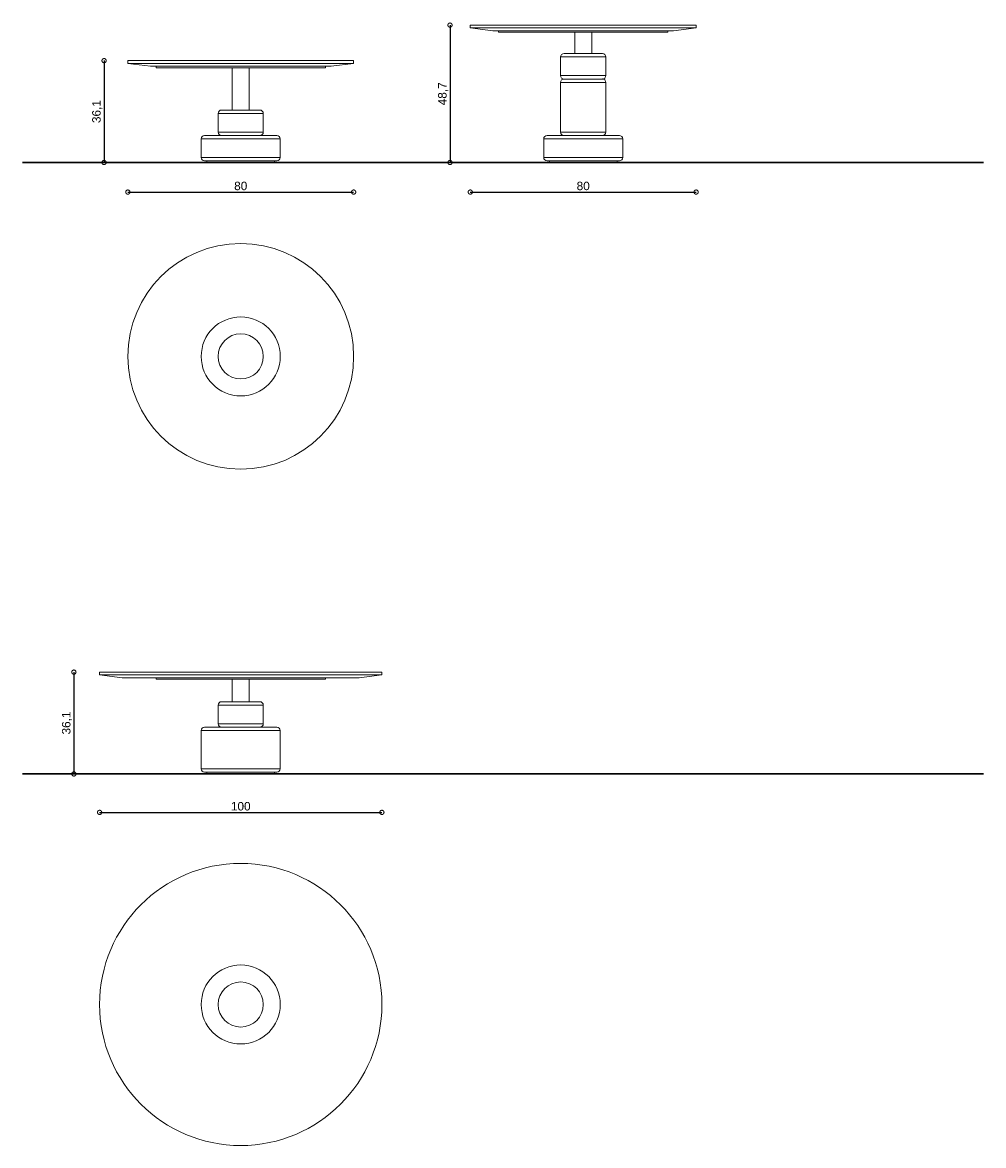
# Model space of a CAD drawing. Header units: millimetres. Extents: x 212 to 4870, y -1159 to 1622.
# Tile 3 of 21: x 2064 to 2405, y 1071 to 1469. Entities that reach past the tile are written whole.
import ezdxf

# ---------------------------------------------------------------- set-up
doc = ezdxf.new("R2010")
doc.units = ezdxf.units.MM
doc.header["$PDSIZE"] = -1
doc.layers.get('0').update_dxf_attribs({"lineweight": 9})
doc.layers.add('FORMAT', color=7, linetype='Continuous')
doc.styles.get("Standard").update_dxf_attribs({"font": 'Arial.ttf'})
doc.dimstyles.new('ISO-25', dxfattribs={"dimtxt": 3, "dimasz": 3, "dimexe": 1.25, "dimexo": 0.625, "dimtad": 1, "dimdec": 1, "dimtxsty": 'Standard', "dimblk": 'DOTSMALL', "dimblk1": 'DOTSMALL', "dimblk2": 'DOTSMALL', "dimcen": 2.5, "dimse1": 1, "dimse2": 1, "dimadec": 0, "dimazin": 0, "dimtfac": 1, "dimtdec": 1, "dimtmove": 0, "dimatfit": 3, "dimldrblk": 'DOTSMALL', "dimfxl": 1, "dimarcsym": 0})

# ---------------------------------------------------------------- blocks, each defined once
blk = doc.blocks.new('_DotSmall')
at = {"color": 0, "linetype": 'ByBlock', "const_width": 0.5}
blk.add_lwpolyline([(-0.0625, 0, 1), (0.0625, 0, 1)], format="xyb", close=True, dxfattribs=at)
blk = doc.blocks.new('*D14')
at = {"color": 0, "lineweight": -2, "transparency": 16777216}
blk.add_line((2101.75, 1408.69), (2181.75, 1408.69), dxfattribs=at)
at = {"layer": 'Defpoints', "color": 0, "transparency": 16777216}
for p in [(2101.75, 1455.27), (2181.75, 1455.27), (2181.75, 1408.69)]:
    blk.add_point(p, dxfattribs=at)
at = {"color": 0, "lineweight": -2, "transparency": 16777216, "xscale": 3, "yscale": 3, "zscale": 3, "rotation": 180}
blk.add_blockref('_DotSmall', (2101.75, 1408.69), dxfattribs=at)
at = {"color": 0, "lineweight": -2, "transparency": 16777216, "xscale": 3, "yscale": 3, "zscale": 3}
blk.add_blockref('_DotSmall', (2181.75, 1408.69), dxfattribs=at)
at = {"color": 0, "transparency": 16777216, "insert": (2141.75, 1410.84), "char_height": 3, "attachment_point": 5}
blk.add_mtext('80', dxfattribs=at)
blk = doc.blocks.new('*D15')
at = {"color": 0, "lineweight": -2, "transparency": 16777216}
blk.add_line((2223.08, 1408.69), (2303.08, 1408.69), dxfattribs=at)
at = {"layer": 'Defpoints', "color": 0, "transparency": 16777216}
for p in [(2223.08, 1467.87), (2303.08, 1467.87), (2303.08, 1408.69)]:
    blk.add_point(p, dxfattribs=at)
at = {"color": 0, "lineweight": -2, "transparency": 16777216, "xscale": 3, "yscale": 3, "zscale": 3, "rotation": 180}
blk.add_blockref('_DotSmall', (2223.08, 1408.69), dxfattribs=at)
at = {"color": 0, "lineweight": -2, "transparency": 16777216, "xscale": 3, "yscale": 3, "zscale": 3}
blk.add_blockref('_DotSmall', (2303.08, 1408.69), dxfattribs=at)
at = {"color": 0, "transparency": 16777216, "insert": (2263.08, 1410.84), "char_height": 3, "attachment_point": 5}
blk.add_mtext('80', dxfattribs=at)
blk = doc.blocks.new('*D16')
at = {"color": 0, "lineweight": -2, "transparency": 16777216}
blk.add_line((2093.33, 1455.27), (2093.33, 1419.17), dxfattribs=at)
at = {"layer": 'Defpoints', "color": 0, "transparency": 16777216}
for p in [(2101.75, 1455.27), (2093.33, 1419.17), (2101.75, 1419.17)]:
    blk.add_point(p, dxfattribs=at)
at = {"color": 0, "lineweight": -2, "transparency": 16777216, "xscale": 3, "yscale": 3, "zscale": 3}
for p, rotation in [((2093.33, 1455.27), 90), ((2093.33, 1419.17), 270)]:
    blk.add_blockref('_DotSmall', p, dxfattribs=dict(at, rotation=rotation))
at = {"color": 0, "transparency": 16777216, "insert": (2090.9, 1437.22), "char_height": 3, "attachment_point": 5, "rotation": 90}
blk.add_mtext('36,1', dxfattribs=at)
blk = doc.blocks.new('*D17')
at = {"color": 0, "lineweight": -2, "transparency": 16777216}
blk.add_line((2215.89, 1467.87), (2215.89, 1419.17), dxfattribs=at)
at = {"layer": 'Defpoints', "color": 0, "transparency": 16777216}
for p in [(2223.08, 1467.87), (2215.89, 1419.17), (2223.08, 1419.17)]:
    blk.add_point(p, dxfattribs=at)
at = {"color": 0, "lineweight": -2, "transparency": 16777216, "xscale": 3, "yscale": 3, "zscale": 3}
for p, rotation in [((2215.89, 1467.87), 90), ((2215.89, 1419.17), 270)]:
    blk.add_blockref('_DotSmall', p, dxfattribs=dict(at, rotation=rotation))
at = {"color": 0, "transparency": 16777216, "insert": (2213.46, 1443.52), "char_height": 3, "attachment_point": 5, "rotation": 90}
blk.add_mtext('48,7', dxfattribs=at)
blk = doc.blocks.new('*D18')
at = {"color": 0, "lineweight": -2, "transparency": 16777216}
blk.add_line((2082.63, 1238.53), (2082.63, 1202.43), dxfattribs=at)
at = {"layer": 'Defpoints', "color": 0, "transparency": 16777216}
for p in [(2091.75, 1238.53), (2082.63, 1202.43), (2091.75, 1202.43)]:
    blk.add_point(p, dxfattribs=at)
at = {"color": 0, "lineweight": -2, "transparency": 16777216, "xscale": 3, "yscale": 3, "zscale": 3}
for p, rotation in [((2082.63, 1238.53), 90), ((2082.63, 1202.43), 270)]:
    blk.add_blockref('_DotSmall', p, dxfattribs=dict(at, rotation=rotation))
at = {"color": 0, "transparency": 16777216, "insert": (2080.2, 1220.48), "char_height": 3, "attachment_point": 5, "rotation": 90}
blk.add_mtext('36,1', dxfattribs=at)
blk = doc.blocks.new('*D19')
at = {"color": 0, "lineweight": -2, "transparency": 16777216}
blk.add_line((2091.75, 1188.8), (2191.75, 1188.8), dxfattribs=at)
at = {"layer": 'Defpoints', "color": 0, "transparency": 16777216}
for p in [(2091.75, 1238.53), (2191.75, 1238.03), (2191.75, 1188.8)]:
    blk.add_point(p, dxfattribs=at)
at = {"color": 0, "lineweight": -2, "transparency": 16777216, "xscale": 3, "yscale": 3, "zscale": 3, "rotation": 180}
blk.add_blockref('_DotSmall', (2091.75, 1188.8), dxfattribs=at)
at = {"color": 0, "lineweight": -2, "transparency": 16777216, "xscale": 3, "yscale": 3, "zscale": 3}
blk.add_blockref('_DotSmall', (2191.75, 1188.8), dxfattribs=at)
at = {"color": 0, "transparency": 16777216, "insert": (2141.75, 1190.95), "char_height": 3, "attachment_point": 5}
blk.add_mtext('100', dxfattribs=at)

msp = doc.modelspace()

# ---------------------------------------------------------------- linework, layer by layer
at = {"color": 7, "linetype": 'Continuous', "lineweight": 9}
for p, q in [((2223.08, 1467.87), (2223.08, 1466.87)), ((2223.08, 1467.87), (2263.08, 1467.87)), ((2223.08, 1466.87), (2231.08, 1465.87)), ((2303.08, 1466.87), (2223.08, 1466.87)), ((2295.08, 1465.87), (2231.08, 1465.87)), ((2233.08, 1465.87), (2233.08, 1465.37)), ((2233.08, 1465.37), (2263.08, 1465.37)), ((2260.08, 1465.37), (2260.08, 1457.77)), ((2263.08, 1467.87), (2303.08, 1467.87)), ((2263.08, 1465.37), (2293.08, 1465.37)), ((2266.08, 1457.77), (2266.08, 1465.37)), ((2293.08, 1465.37), (2293.08, 1465.87)), ((2295.08, 1465.87), (2303.08, 1466.87)), ((2303.08, 1466.87), (2303.08, 1467.87)), ((2256.28, 1457.77), (2269.47, 1457.77)), ((2269.47, 1457.77), (2269.88, 1457.77)), ((2101.75, 1455.27), (2101.75, 1454.27)), ((2101.75, 1455.27), (2141.75, 1455.27)), ((2101.75, 1454.27), (2109.75, 1453.27)), ((2181.75, 1454.27), (2101.75, 1454.27)), ((2173.75, 1453.27), (2109.75, 1453.27)), ((2111.75, 1453.27), (2111.75, 1452.77)), ((2141.75, 1455.27), (2181.75, 1455.27)), ((2171.75, 1452.77), (2171.75, 1453.27)), ((2173.75, 1453.27), (2181.75, 1454.27)), ((2181.75, 1454.27), (2181.75, 1455.27)), ((2255.08, 1456.57), (2255.08, 1449.97)), ((2271.08, 1449.97), (2271.08, 1456.57)), ((2111.75, 1452.77), (2141.75, 1452.77)), ((2138.75, 1452.77), (2138.75, 1437.77)), ((2141.75, 1452.77), (2171.75, 1452.77)), ((2144.75, 1437.77), (2144.75, 1452.77)), ((2255.08, 1447.57), (2255.08, 1429.97)), ((2256.28, 1448.77), (2269.53, 1448.77)), ((2269.47, 1448.77), (2256.28, 1448.77)), ((2269.88, 1448.77), (2269.47, 1448.77)), ((2269.53, 1448.77), (2269.88, 1448.77)), ((2271.08, 1429.97), (2271.08, 1447.57)), ((2134.95, 1437.77), (2141.75, 1437.77)), ((2141.75, 1437.77), (2148.55, 1437.77)), ((2133.75, 1436.57), (2133.75, 1429.97)), ((2149.75, 1429.97), (2149.75, 1436.57)), ((2127.75, 1427.57), (2127.75, 1420.97)), ((2128.95, 1428.77), (2154.55, 1428.77)), ((2155.75, 1420.97), (2155.75, 1427.57)), ((2249.08, 1427.57), (2249.08, 1420.97)), ((2250.28, 1428.77), (2275.88, 1428.77)), ((2277.08, 1420.97), (2277.08, 1427.57)), ((2154.55, 1419.77), (2128.95, 1419.77)), ((2129.75, 1419.77), (2129.75, 1419.17)), ((2141.75, 1419.17), (2129.75, 1419.17)), ((2153.75, 1419.17), (2141.75, 1419.17)), ((2153.75, 1419.17), (2153.75, 1419.77)), ((2275.88, 1419.77), (2250.28, 1419.77)), ((2251.08, 1419.77), (2251.08, 1419.17)), ((2263.08, 1419.17), (2251.08, 1419.17)), ((2275.08, 1419.17), (2263.08, 1419.17)), ((2275.08, 1419.17), (2275.08, 1419.77)), ((2091.75, 1238.53), (2091.75, 1237.53)), ((2091.75, 1238.53), (2141.75, 1238.53)), ((2141.75, 1238.53), (2191.75, 1238.53)), ((2191.75, 1237.53), (2191.75, 1238.53)), ((2091.75, 1237.53), (2099.75, 1236.53)), ((2191.75, 1237.53), (2091.75, 1237.53)), ((2183.75, 1236.53), (2099.75, 1236.53)), ((2111.75, 1236.53), (2111.75, 1236.03)), ((2111.75, 1236.03), (2171.75, 1236.03)), ((2138.75, 1236.03), (2138.75, 1228.03)), ((2144.75, 1228.03), (2144.75, 1236.03)), ((2171.75, 1236.03), (2171.75, 1236.53)), ((2183.75, 1236.53), (2191.75, 1237.53)), ((2133.75, 1226.83), (2133.75, 1220.23)), ((2134.95, 1228.03), (2141.75, 1228.03)), ((2141.75, 1228.03), (2148.55, 1228.03)), ((2149.75, 1220.23), (2149.75, 1226.83)), ((2128.95, 1219.03), (2140.12, 1219.03)), ((2140.12, 1219.03), (2154.55, 1219.03)), ((2127.75, 1217.83), (2127.75, 1204.23)), ((2155.75, 1204.23), (2155.75, 1217.83)), ((2140.12, 1203.03), (2128.95, 1203.03)), ((2129.75, 1203.03), (2129.75, 1202.43)), ((2153.75, 1202.43), (2129.75, 1202.43)), ((2154.55, 1203.03), (2140.12, 1203.03)), ((2153.75, 1202.43), (2153.75, 1203.03))]:
    msp.add_line(p, q, dxfattribs=at)
at = {"color": 252, "linetype": 'Continuous', "lineweight": 9}
for p, q in [((2270.6, 1456.57), (2255.08, 1456.57)), ((2271.08, 1456.57), (2270.6, 1456.57)), ((2255.08, 1449.97), (2270.6, 1449.97)), ((2270.6, 1449.97), (2271.08, 1449.97)), ((2270.67, 1447.57), (2255.08, 1447.57)), ((2271.08, 1447.57), (2270.67, 1447.57)), ((2141.75, 1436.57), (2133.75, 1436.57)), ((2149.75, 1436.57), (2141.75, 1436.57)), ((2133.75, 1429.97), (2141.75, 1429.97)), ((2141.75, 1429.97), (2149.75, 1429.97)), ((2255.08, 1429.97), (2270.67, 1429.97)), ((2155.75, 1427.57), (2127.75, 1427.57)), ((2277.08, 1427.57), (2249.08, 1427.57)), ((2127.75, 1420.97), (2155.75, 1420.97)), ((2249.08, 1420.97), (2277.08, 1420.97)), ((2141.75, 1226.83), (2133.75, 1226.83)), ((2149.75, 1226.83), (2141.75, 1226.83)), ((2133.75, 1220.23), (2141.75, 1220.23)), ((2141.75, 1220.23), (2149.75, 1220.23)), ((2139.97, 1217.83), (2127.75, 1217.83)), ((2155.75, 1217.83), (2139.97, 1217.83)), ((2127.75, 1204.23), (2139.97, 1204.23)), ((2139.97, 1204.23), (2155.75, 1204.23))]:
    msp.add_line(p, q, dxfattribs=at)
at = {"color": 1, "linetype": 'Continuous', "lineweight": 9}
msp.add_line((2270.67, 1429.97), (2271.08, 1429.97), dxfattribs=at)
at = {"lineweight": 30}
for p, q in [((2064.43, 1419.17), (2404.9, 1419.17)), ((2064.43, 1202.43), (2404.9, 1202.43))]:
    msp.add_line(p, q, dxfattribs=at)
for centre, radius in [((2141.75, 1350.44), 40), ((2141.75, 1120.71), 50)]:
    msp.add_circle(centre, radius)
at = {"color": 252, "linetype": 'Continuous', "lineweight": 9}
for centre, radius in [((2141.75, 1350.44), 14), ((2141.75, 1350.44), 8), ((2141.75, 1120.71), 14), ((2141.75, 1120.71), 8)]:
    msp.add_circle(centre, radius, dxfattribs=at)
at = {"color": 7, "linetype": 'Continuous', "lineweight": 9}
for centre, start, end in [((2256.28, 1456.57), 90, 180), ((2269.88, 1456.57), 0, 90), ((2256.28, 1449.97), 180, 270), ((2269.88, 1449.97), 270, 0), ((2256.28, 1447.57), 90, 180), ((2269.88, 1447.57), 0, 90), ((2134.95, 1436.57), 90, 180), ((2148.55, 1436.57), 0, 90), ((2134.95, 1429.97), 180, 270), ((2148.55, 1429.97), 270, 0), ((2256.28, 1429.97), 180, 270), ((2269.88, 1429.97), 270, 0), ((2128.95, 1427.57), 90, 180), ((2154.55, 1427.57), 0, 90), ((2250.28, 1427.57), 90, 180), ((2275.88, 1427.57), 0, 90), ((2128.95, 1420.97), 180, 270), ((2154.55, 1420.97), 270, 0), ((2250.28, 1420.97), 180, 270), ((2275.88, 1420.97), 270, 0), ((2134.95, 1226.83), 90, 180), ((2148.55, 1226.83), 0, 90), ((2128.95, 1217.83), 90, 180), ((2134.95, 1220.23), 180, 270), ((2148.55, 1220.23), 270, 0), ((2154.55, 1217.83), 0, 90), ((2128.95, 1204.23), 180, 270), ((2154.55, 1204.23), 270, 0)]:
    msp.add_arc(centre, 1.2, start, end, dxfattribs=at)
at = {"layer": 'FORMAT', "color": 7, "lineweight": 9}
msp.add_point((2269.88, 1448.77), dxfattribs=at)

# ---------------------------------------------------------------- dimensions: what is measured, and where the dimension line sits
for base, p1, p2, picture, middle in [((2215.89, 1419.17), (2223.08, 1467.87), (2223.08, 1419.17), '*D17', (2213.46, 1443.52)), ((2093.33, 1419.17), (2101.75, 1455.27), (2101.75, 1419.17), '*D16', (2090.9, 1437.22)), ((2082.63, 1202.43), (2091.75, 1238.53), (2091.75, 1202.43), '*D18', (2080.2, 1220.48))]:
    dim = msp.add_linear_dim(base=base, p1=p1, p2=p2, angle=90, dimstyle='ISO-25')
    dim.commit()
    dim.dimension.update_dxf_attribs({"geometry": picture, "text_midpoint": middle})
for base, p1, p2, picture, middle in [((2303.08, 1408.69), (2223.08, 1467.87), (2303.08, 1467.87), '*D15', (2263.08, 1410.84)), ((2181.75, 1408.69), (2101.75, 1455.27), (2181.75, 1455.27), '*D14', (2141.75, 1410.84)), ((2191.75, 1188.8), (2091.75, 1238.53), (2191.75, 1238.03), '*D19', (2141.75, 1190.95))]:
    dim = msp.add_linear_dim(base=base, p1=p1, p2=p2, dimstyle='ISO-25')
    dim.commit()
    dim.dimension.update_dxf_attribs({"geometry": picture, "text_midpoint": middle})

doc.saveas('drawing.dxf')
